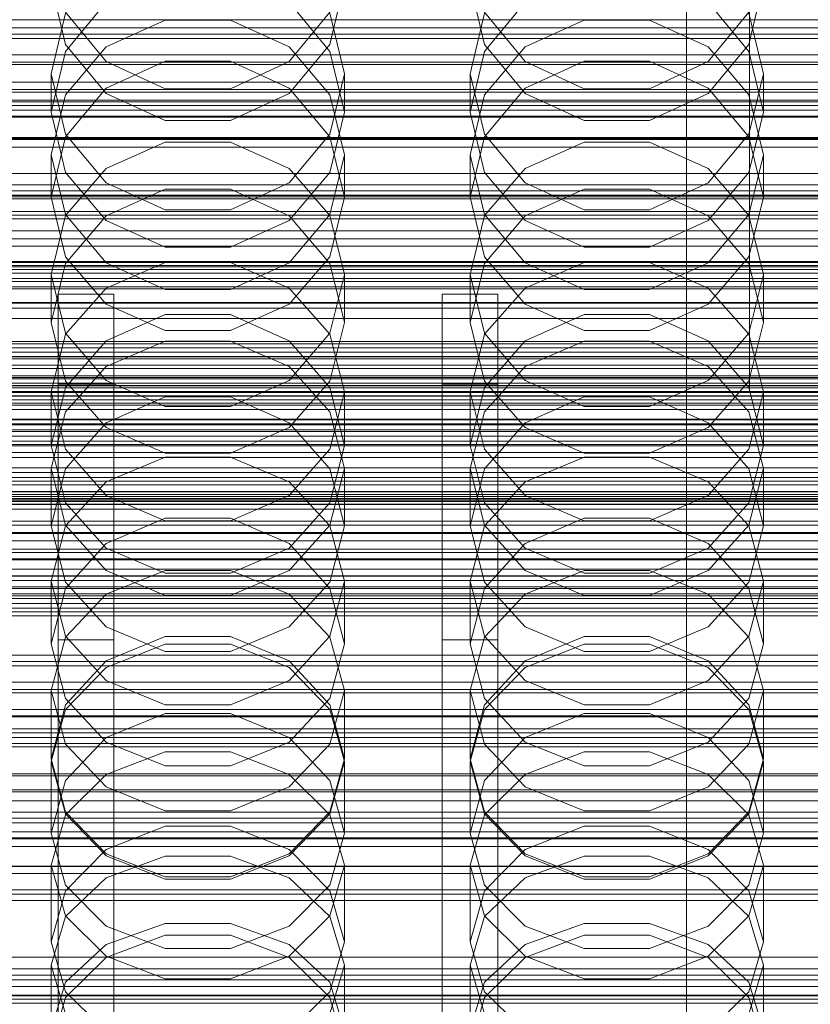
# Model space of a CAD drawing. Header units: millimetres. Extents: x -2233 to 61924, y -68080 to 6847.
# Tile 133 of 256: x -95 to 18, y -34523 to -34382. Entities that reach past the tile are written whole.
import ezdxf

# ---------------------------------------------------------------- set-up
doc = ezdxf.new("R2010")
doc.units = ezdxf.units.MM
for name, color, linetype, lineweight in [('COTAS_O', 1, 'Continuous', 0), ('COTAS_P', 1, 'Continuous', 0), ('frontal_briquetadora', 7, 'Continuous', 0), ('frontal_C01', 7, 'Continuous', 0), ('frontal_C02', 7, 'Continuous', 0), ('frontal_C03', 7, 'Continuous', 0), ('frontal_mezcladora', 7, 'Continuous', 0), ('frontal_secador', 7, 'Continuous', 0), ('frontal_tolva', 7, 'Continuous', 0), ('frontal_tolva-C01', 7, 'Continuous', 0)]:
    doc.layers.add(name, color=color, linetype=linetype, lineweight=lineweight)
doc.dimstyles.new('R19_100', dxfattribs={"dimtxt": 250, "dimasz": 150, "dimexe": 150, "dimexo": 80, "dimgap": 100, "dimtad": 1, "dimtih": 1, "dimtoh": 1, "dimdsep": 46, "dimcen": 0.09, "dimadec": 0, "dimazin": 0, "dimtfac": 1, "dimtdec": 4, "dimtofl": 0, "dimtmove": 0, "dimatfit": 3, "dimfxl": 1, "dimtolj": 1, "dimtzin": 0, "dimarcsym": 0})

# ---------------------------------------------------------------- blocks, each defined once
blk = doc.blocks.new('DIM_R28_48')
at = {"layer": 'COTAS_P'}
for p, q in [((-1750, -34600), (-1600, -34555)), ((2600, -34600), (2450, -34555)), ((-1750, -35500), (-1750, -34600)), ((-1750, -34600), (2600, -34600)), ((-1750, -34600), (-1600, -34645)), ((2600, -34600), (2450, -34645)), ((2600, -35500), (2600, -34600))]:
    blk.add_line(p, q, dxfattribs=at)
blk.add_text('4350 P', height=250, dxfattribs=at).set_placement((425, -34500))
blk = doc.blocks.new('DIM_R28_50')
at = {"layer": 'COTAS_P'}
for p, q in [((1705.78, -34504.95), (1551.9, -34475.9)), ((-194.22, -34704.95), (1705.78, -34504.95)), ((1705.78, -34504.95), (1561.32, -34565.4)), ((1800, -35400), (1705.78, -34504.95)), ((-194.22, -34704.95), (-49.75, -34644.49)), ((-100, -35600), (-194.22, -34704.95)), ((-194.22, -34704.95), (-40.33, -34734))]:
    blk.add_line(p, q, dxfattribs=at)
blk.add_text('1910.5 P', height=250, rotation=6.009, dxfattribs=at).set_placement((745.32, -34505.49))
blk = doc.blocks.new('DIM_R28_52')
at = {"layer": 'COTAS_O'}
for p, q in [((-1725, -33700), (-1575, -33655)), ((1725, -33700), (1575, -33655)), ((-1725, -34400), (-1725, -33700)), ((-1725, -33700), (1725, -33700)), ((-1725, -33700), (-1575, -33745)), ((1725, -33700), (1575, -33745)), ((1725, -34400), (1725, -33700))]:
    blk.add_line(p, q, dxfattribs=at)
blk.add_text('3450 O', height=250, dxfattribs=at).set_placement((0, -33600))
blk = doc.blocks.new('DIM_R28_53')
at = {"layer": 'COTAS_P'}
for p, q in [((-150, -32300), (550, -32300)), ((550, -32300), (505, -32450)), ((550, -34900), (550, -32300)), ((550, -32300), (595, -32450)), ((550, -34900), (505, -34750)), ((550, -34900), (595, -34750)), ((-150, -34900), (550, -34900))]:
    blk.add_line(p, q, dxfattribs=at)
blk.add_text('2600 P', height=250, rotation=90, dxfattribs=at).set_placement((450, -33600))
blk = doc.blocks.new('DIM_R28_55')
at = {"layer": 'COTAS_O'}
for p, q in [((-650, -33700), (50, -33700)), ((50, -33700), (5, -33850)), ((50, -34900), (50, -33700)), ((50, -33700), (95, -33850)), ((50, -34900), (5, -34750)), ((50, -34900), (95, -34750)), ((-650, -34900), (50, -34900))]:
    blk.add_line(p, q, dxfattribs=at)
blk.add_text('1200 O', height=250, rotation=90, dxfattribs=at).set_placement((-50, -34300))
blk = doc.blocks.new('DIM_R28_56')
at = {"layer": 'COTAS_O'}
for p, q in [((-650, -34200), (-500, -34155)), ((650, -34200), (500, -34155)), ((-650, -34900), (-650, -34200)), ((-650, -34200), (650, -34200)), ((-650, -34200), (-500, -34245)), ((650, -34200), (500, -34245)), ((650, -34900), (650, -34200))]:
    blk.add_line(p, q, dxfattribs=at)
blk.add_text('1300 O', height=250, dxfattribs=at).set_placement((0, -34100))
blk = doc.blocks.new('DIM_R28_61')
at = {"layer": 'COTAS_P'}
for p, q in [((-305, -34680), (395, -34680)), ((395, -34680), (350, -34830)), ((395, -36000), (395, -34680)), ((395, -34680), (440, -34830)), ((395, -36000), (350, -35850)), ((395, -36000), (440, -35850)), ((-305, -36000), (395, -36000))]:
    blk.add_line(p, q, dxfattribs=at)
blk.add_text('1320 P', height=250, rotation=90, dxfattribs=at).set_placement((295, -35340))

msp = doc.modelspace()

# ---------------------------------------------------------------- linework, layer by layer
at = {"layer": 'frontal_briquetadora'}
for p, q in [((-88.92, -34385.296), (-91, -34376.522)), ((-49, -34376.522), (-51.08, -34385.296)), ((-28.92, -34385.296), (-31, -34376.522)), ((11, -34376.522), (8.92, -34385.296)), ((-88.92, -34386.283), (-83.094, -34379.254)), ((-56.906, -34379.254), (-51.08, -34386.283)), ((-28.92, -34386.283), (-23.094, -34379.254)), ((3.094, -34379.254), (8.92, -34386.283)), ((-88.92, -34380.809), (-91, -34389.484)), ((-88.92, -34380.664), (-83.093, -34387.722)), ((-56.907, -34387.722), (-51.08, -34380.664)), ((-49, -34389.484), (-51.08, -34380.809)), ((-28.92, -34380.809), (-31, -34389.484)), ((-28.92, -34380.664), (-23.093, -34387.722)), ((3.093, -34387.722), (8.92, -34380.664)), ((11, -34389.484), (8.92, -34380.809)), ((-83.093, -34385.622), (-74.673, -34381.804)), ((-74.673, -34381.804), (-65.327, -34381.804)), ((-65.327, -34381.804), (-56.907, -34385.622)), ((-23.093, -34385.622), (-14.673, -34381.804)), ((-14.673, -34381.804), (-5.327, -34381.804)), ((-5.327, -34381.804), (3.093, -34385.622)), ((-83.094, -34392.292), (-88.92, -34385.296)), ((-88.92, -34392.502), (-83.093, -34385.622)), ((-56.907, -34385.622), (-51.08, -34392.502)), ((-51.08, -34385.296), (-56.906, -34392.292)), ((-23.094, -34392.292), (-28.92, -34385.296)), ((-28.92, -34392.502), (-23.093, -34385.622)), ((3.093, -34385.622), (8.92, -34392.502)), ((8.92, -34385.296), (3.094, -34392.292)), ((-91, -34394.99), (-88.92, -34386.283)), ((-51.08, -34386.283), (-49, -34394.99)), ((-31, -34394.99), (-28.92, -34386.283)), ((8.92, -34386.283), (11, -34394.99)), ((-74.674, -34387.688), (-83.094, -34391.571)), ((-83.093, -34387.722), (-74.673, -34391.639)), ((-65.326, -34387.688), (-74.674, -34387.688)), ((-65.327, -34391.639), (-56.907, -34387.722)), ((-56.906, -34391.571), (-65.326, -34387.688)), ((-14.674, -34387.688), (-23.094, -34391.571)), ((-23.093, -34387.722), (-14.673, -34391.639)), ((-5.326, -34387.688), (-14.674, -34387.688)), ((-5.327, -34391.639), (3.093, -34387.722)), ((3.094, -34391.571), (-5.326, -34387.688)), ((-91, -34389.484), (-91, -34394.99)), ((-91, -34389.484), (-88.92, -34398.159)), ((-51.08, -34398.159), (-49, -34389.484)), ((-49, -34389.484), (-49, -34394.99)), ((-31, -34389.484), (-31, -34394.99)), ((-31, -34389.484), (-28.92, -34398.159)), ((8.92, -34398.159), (11, -34389.484)), ((11, -34389.484), (11, -34394.99)), ((-83.094, -34391.571), (-88.92, -34398.53)), ((-74.673, -34391.639), (-65.327, -34391.639)), ((-51.08, -34398.53), (-56.906, -34391.571)), ((-23.094, -34391.571), (-28.92, -34398.53)), ((-14.673, -34391.639), (-5.327, -34391.639)), ((8.92, -34398.53), (3.094, -34391.571)), ((-91, -34401.081), (-88.92, -34392.502)), ((-74.674, -34396.159), (-83.094, -34392.292)), ((-56.906, -34392.292), (-65.326, -34396.159)), ((-51.08, -34392.502), (-49, -34401.081)), ((-31, -34401.081), (-28.92, -34392.502)), ((-14.674, -34396.159), (-23.094, -34392.292)), ((3.094, -34392.292), (-5.326, -34396.159)), ((8.92, -34392.502), (11, -34401.081)), ((-88.92, -34403.634), (-91, -34394.99)), ((-49, -34394.99), (-51.08, -34403.634)), ((-28.92, -34403.634), (-31, -34394.99)), ((11, -34394.99), (8.92, -34403.634)), ((-65.326, -34396.159), (-74.674, -34396.159)), ((-5.326, -34396.159), (-14.674, -34396.159)), ((-88.92, -34398.53), (-91, -34407.145)), ((-88.92, -34398.159), (-83.093, -34405.116)), ((-56.907, -34405.116), (-51.08, -34398.159)), ((-49, -34407.145), (-51.08, -34398.53)), ((-28.92, -34398.53), (-31, -34407.145)), ((-28.92, -34398.159), (-23.093, -34405.116)), ((3.093, -34405.116), (8.92, -34398.159)), ((11, -34407.145), (8.92, -34398.53)), ((-83.093, -34403.051), (-74.673, -34399.304)), ((-74.673, -34399.304), (-65.327, -34399.304)), ((-65.327, -34399.304), (-56.907, -34403.051)), ((-23.093, -34403.051), (-14.673, -34399.304)), ((-14.673, -34399.304), (-5.327, -34399.304)), ((-5.327, -34399.304), (3.093, -34403.051)), ((-91, -34401.081), (-91, -34407.145)), ((-88.92, -34409.66), (-91, -34401.081)), ((-49, -34401.081), (-51.08, -34409.66)), ((-49, -34401.081), (-49, -34407.145)), ((-31, -34401.081), (-31, -34407.145)), ((-28.92, -34409.66), (-31, -34401.081)), ((11, -34401.081), (8.92, -34409.66)), ((11, -34401.081), (11, -34407.145)), ((-88.92, -34409.801), (-83.093, -34403.051)), ((-83.094, -34410.517), (-88.92, -34403.634)), ((-56.907, -34403.051), (-51.08, -34409.801)), ((-51.08, -34403.634), (-56.906, -34410.517)), ((-28.92, -34409.801), (-23.093, -34403.051)), ((-23.094, -34410.517), (-28.92, -34403.634)), ((3.093, -34403.051), (8.92, -34409.801)), ((8.92, -34403.634), (3.094, -34410.517)), ((-83.093, -34405.116), (-74.673, -34408.976)), ((-65.327, -34408.976), (-56.907, -34405.116)), ((-23.093, -34405.116), (-14.673, -34408.976)), ((-5.327, -34408.976), (3.093, -34405.116)), ((-91, -34407.145), (-88.92, -34415.689)), ((-74.674, -34405.988), (-83.094, -34409.807)), ((-65.326, -34405.988), (-74.674, -34405.988)), ((-56.906, -34409.807), (-65.326, -34405.988)), ((-51.08, -34415.689), (-49, -34407.145)), ((-31, -34407.145), (-28.92, -34415.689)), ((-14.674, -34405.988), (-23.094, -34409.807)), ((-5.326, -34405.988), (-14.674, -34405.988)), ((3.094, -34409.807), (-5.326, -34405.988)), ((8.92, -34415.689), (11, -34407.145)), ((-91, -34418.219), (-88.92, -34409.801)), ((-83.093, -34416.54), (-88.92, -34409.66)), ((-83.094, -34409.807), (-88.92, -34416.648)), ((-74.673, -34408.976), (-65.327, -34408.976)), ((-51.08, -34409.66), (-56.907, -34416.54)), ((-51.08, -34416.648), (-56.906, -34409.807)), ((-51.08, -34409.801), (-49, -34418.219)), ((-31, -34418.219), (-28.92, -34409.801)), ((-23.093, -34416.54), (-28.92, -34409.66)), ((-23.094, -34409.807), (-28.92, -34416.648)), ((-14.673, -34408.976), (-5.327, -34408.976)), ((8.92, -34409.66), (3.093, -34416.54)), ((8.92, -34416.648), (3.094, -34409.807)), ((8.92, -34409.801), (11, -34418.219)), ((-74.674, -34414.319), (-83.094, -34410.517)), ((-56.906, -34410.517), (-65.326, -34414.319)), ((-14.674, -34414.319), (-23.094, -34410.517)), ((3.094, -34410.517), (-5.326, -34414.319)), ((-65.326, -34414.319), (-74.674, -34414.319)), ((-5.326, -34414.319), (-14.674, -34414.319)), ((-88.92, -34416.648), (-91, -34425.108)), ((-88.92, -34415.689), (-83.094, -34422.488)), ((-74.673, -34416.505), (-83.093, -34420.17)), ((-74.673, -34420.358), (-83.093, -34416.54)), ((-65.327, -34416.505), (-74.673, -34416.505)), ((-56.907, -34420.17), (-65.327, -34416.505)), ((-56.907, -34416.54), (-65.327, -34420.358)), ((-56.906, -34422.488), (-51.08, -34415.689)), ((-49, -34425.108), (-51.08, -34416.648)), ((-28.92, -34416.648), (-31, -34425.108)), ((-28.92, -34415.689), (-23.094, -34422.488)), ((-14.673, -34416.505), (-23.093, -34420.17)), ((-14.673, -34420.358), (-23.093, -34416.54)), ((-5.327, -34416.505), (-14.673, -34416.505)), ((3.093, -34420.17), (-5.327, -34416.505)), ((3.093, -34416.54), (-5.327, -34420.358)), ((3.094, -34422.488), (8.92, -34415.689)), ((11, -34425.108), (8.92, -34416.648)), ((-91, -34418.219), (-91, -34425.108)), ((-91, -34418.219), (-88.92, -34426.637)), ((-51.08, -34426.637), (-49, -34418.219)), ((-49, -34418.219), (-49, -34425.108)), ((-31, -34418.219), (-31, -34425.108)), ((-31, -34418.219), (-28.92, -34426.637)), ((8.92, -34426.637), (11, -34418.219)), ((11, -34418.219), (11, -34425.108)), ((-83.093, -34420.17), (-88.92, -34426.776)), ((-65.327, -34420.358), (-74.673, -34420.358)), ((-51.08, -34426.776), (-56.907, -34420.17)), ((-23.093, -34420.17), (-28.92, -34426.776)), ((-5.327, -34420.358), (-14.673, -34420.358)), ((8.92, -34426.776), (3.093, -34420.17)), ((-83.094, -34422.488), (-74.674, -34426.241)), ((-65.326, -34426.241), (-56.906, -34422.488)), ((-23.094, -34422.488), (-14.674, -34426.241)), ((-5.326, -34426.241), (3.094, -34422.488)), ((-83.094, -34427.72), (-74.674, -34423.972)), ((-74.674, -34423.972), (-65.326, -34423.972)), ((-65.326, -34423.972), (-56.906, -34427.72)), ((-23.094, -34427.72), (-14.674, -34423.972)), ((-14.674, -34423.972), (-5.326, -34423.972)), ((-5.326, -34423.972), (3.094, -34427.72)), ((-88.92, -34433.486), (-91, -34425.108)), ((-49, -34425.108), (-51.08, -34433.486)), ((-28.92, -34433.486), (-31, -34425.108)), ((11, -34425.108), (8.92, -34433.486)), ((-88.92, -34426.776), (-91, -34435.012)), ((-88.92, -34426.637), (-83.093, -34433.388)), ((-74.674, -34426.241), (-65.326, -34426.241)), ((-56.907, -34433.388), (-51.08, -34426.637)), ((-49, -34435.012), (-51.08, -34426.776)), ((-28.92, -34426.776), (-31, -34435.012)), ((-28.92, -34426.637), (-23.093, -34433.388)), ((-14.674, -34426.241), (-5.326, -34426.241)), ((3.093, -34433.388), (8.92, -34426.637)), ((11, -34435.012), (8.92, -34426.776)), ((-88.92, -34434.426), (-83.094, -34427.72)), ((-83.093, -34431.392), (-74.673, -34427.785)), ((-74.673, -34427.785), (-65.327, -34427.785)), ((-65.327, -34427.785), (-56.907, -34431.392)), ((-56.906, -34427.72), (-51.08, -34434.426)), ((-28.92, -34434.426), (-23.094, -34427.72)), ((-23.093, -34431.392), (-14.673, -34427.785)), ((-14.673, -34427.785), (-5.327, -34427.785)), ((-5.327, -34427.785), (3.093, -34431.392)), ((3.094, -34427.72), (8.92, -34434.426)), ((-88.92, -34437.891), (-83.093, -34431.392)), ((-56.907, -34431.392), (-51.08, -34437.891)), ((-28.92, -34437.891), (-23.093, -34431.392)), ((3.093, -34431.392), (8.92, -34437.891)), ((-83.094, -34440.145), (-88.92, -34433.486)), ((-83.093, -34433.388), (-74.673, -34437.134)), ((-65.327, -34437.134), (-56.907, -34433.388)), ((-51.08, -34433.486), (-56.906, -34440.145)), ((-23.094, -34440.145), (-28.92, -34433.486)), ((-23.093, -34433.388), (-14.673, -34437.134)), ((-5.327, -34437.134), (3.093, -34433.388)), ((8.92, -34433.486), (3.094, -34440.145)), ((200, -34434.477), (-160, -34434.477)), ((-91, -34442.708), (-88.92, -34434.426)), ((-91, -34435.012), (-91, -34442.708)), ((-91, -34435.012), (-88.92, -34443.249)), ((-51.08, -34434.426), (-49, -34442.708)), ((-51.08, -34443.249), (-49, -34435.012)), ((-49, -34435.012), (-49, -34442.708)), ((-31, -34442.708), (-28.92, -34434.426)), ((-31, -34435.012), (-31, -34442.708)), ((-31, -34435.012), (-28.92, -34443.249)), ((8.92, -34434.426), (11, -34442.708)), ((8.92, -34443.249), (11, -34435.012)), ((11, -34435.012), (11, -34442.708)), ((-74.674, -34435.765), (-83.094, -34439.459)), ((-65.326, -34435.765), (-74.674, -34435.765)), ((-56.906, -34439.459), (-65.326, -34435.765)), ((-14.674, -34435.765), (-23.094, -34439.459)), ((-5.326, -34435.765), (-14.674, -34435.765)), ((3.094, -34439.459), (-5.326, -34435.765)), ((-91, -34445.996), (-88.92, -34437.891)), ((-74.673, -34437.134), (-65.327, -34437.134)), ((-51.08, -34437.891), (-49, -34445.996)), ((-31, -34445.996), (-28.92, -34437.891)), ((-14.673, -34437.134), (-5.327, -34437.134)), ((8.92, -34437.891), (11, -34445.996)), ((-83.094, -34439.459), (-88.92, -34446.067)), ((-51.08, -34446.067), (-56.906, -34439.459)), ((-23.094, -34439.459), (-28.92, -34446.067)), ((8.92, -34446.067), (3.094, -34439.459)), ((-160, -34439.62), (200, -34439.62)), ((-74.674, -34443.818), (-83.094, -34440.145)), ((-56.906, -34440.145), (-65.326, -34443.818)), ((-14.674, -34443.818), (-23.094, -34440.145)), ((3.094, -34440.145), (-5.326, -34443.818)), ((-88.92, -34450.901), (-91, -34442.708)), ((-88.92, -34443.249), (-83.093, -34449.855)), ((-56.907, -34449.855), (-51.08, -34443.249)), ((-49, -34442.708), (-51.08, -34450.901)), ((-28.92, -34450.901), (-31, -34442.708)), ((-28.92, -34443.249), (-23.093, -34449.855)), ((3.093, -34449.855), (8.92, -34443.249)), ((11, -34442.708), (8.92, -34450.901)), ((-83.093, -34447.906), (-74.673, -34444.394)), ((-65.326, -34443.818), (-74.674, -34443.818)), ((-74.673, -34444.394), (-65.327, -34444.394)), ((-65.327, -34444.394), (-56.907, -34447.906)), ((-23.093, -34447.906), (-14.673, -34444.394)), ((-5.326, -34443.818), (-14.674, -34443.818)), ((-14.673, -34444.394), (-5.327, -34444.394)), ((-5.327, -34444.394), (3.093, -34447.906)), ((-91, -34445.996), (-91, -34454.221)), ((-88.92, -34454.101), (-91, -34445.996)), ((-88.92, -34446.067), (-91, -34454.221)), ((-49, -34445.996), (-51.08, -34454.101)), ((-49, -34454.221), (-51.08, -34446.067)), ((-49, -34445.996), (-49, -34454.221)), ((-31, -34445.996), (-31, -34454.221)), ((-28.92, -34454.101), (-31, -34445.996)), ((-28.92, -34446.067), (-31, -34454.221)), ((11, -34445.996), (8.92, -34454.101)), ((11, -34454.221), (8.92, -34446.067)), ((11, -34445.996), (11, -34454.221)), ((-88.92, -34454.234), (-83.093, -34447.906)), ((-56.907, -34447.906), (-51.08, -34454.234)), ((-28.92, -34454.234), (-23.093, -34447.906)), ((3.093, -34447.906), (8.92, -34454.234)), ((-83.093, -34449.855), (-74.673, -34453.52)), ((-65.327, -34453.52), (-56.907, -34449.855)), ((-23.093, -34449.855), (-14.673, -34453.52)), ((-5.327, -34453.52), (3.093, -34449.855)), ((200, -34451.11), (-160, -34451.11)), ((-83.094, -34457.404), (-88.92, -34450.901)), ((-51.08, -34450.901), (-56.906, -34457.404)), ((-23.094, -34457.404), (-28.92, -34450.901)), ((8.92, -34450.901), (3.094, -34457.404)), ((-74.674, -34453.127), (-83.094, -34456.734)), ((-65.326, -34453.127), (-74.674, -34453.127)), ((-74.673, -34453.52), (-65.327, -34453.52)), ((-56.906, -34456.734), (-65.326, -34453.127)), ((-14.674, -34453.127), (-23.094, -34456.734)), ((-5.326, -34453.127), (-14.674, -34453.127)), ((-14.673, -34453.52), (-5.327, -34453.52)), ((3.094, -34456.734), (-5.326, -34453.127)), ((-91, -34454.221), (-88.92, -34462.278)), ((-91, -34462.125), (-88.92, -34454.234)), ((-83.093, -34460.601), (-88.92, -34454.101)), ((-51.08, -34454.101), (-56.907, -34460.601)), ((-51.08, -34462.278), (-49, -34454.221)), ((-51.08, -34454.234), (-49, -34462.125)), ((-31, -34454.221), (-28.92, -34462.278)), ((-31, -34462.125), (-28.92, -34454.234)), ((-23.093, -34460.601), (-28.92, -34454.101)), ((8.92, -34454.101), (3.093, -34460.601)), ((8.92, -34462.278), (11, -34454.221)), ((8.92, -34454.234), (11, -34462.125)), ((-160, -34457.538), (200, -34457.538)), ((-83.094, -34456.734), (-88.92, -34463.181)), ((-74.674, -34460.988), (-83.094, -34457.404)), ((-56.906, -34457.404), (-65.326, -34460.988)), ((-51.08, -34463.18), (-56.906, -34456.734)), ((-23.094, -34456.734), (-28.92, -34463.181)), ((-14.674, -34460.988), (-23.094, -34457.404)), ((3.094, -34457.404), (-5.326, -34460.988)), ((8.92, -34463.18), (3.094, -34456.734)), ((-74.673, -34460.596), (-83.093, -34464.004)), ((-74.673, -34464.208), (-83.093, -34460.601)), ((-65.327, -34460.596), (-74.673, -34460.596)), ((-56.907, -34464.004), (-65.327, -34460.596)), ((-56.907, -34460.601), (-65.327, -34464.208)), ((-14.673, -34460.596), (-23.093, -34464.004)), ((-14.673, -34464.208), (-23.093, -34460.601)), ((-5.327, -34460.596), (-14.673, -34460.596)), ((3.093, -34464.004), (-5.327, -34460.596)), ((3.093, -34460.601), (-5.327, -34464.208)), ((200, -34461.368), (-160, -34461.368)), ((-91, -34462.125), (-91, -34471.125)), ((-91, -34462.125), (-88.92, -34470.016)), ((-65.326, -34460.988), (-74.674, -34460.988)), ((-51.08, -34470.016), (-49, -34462.125)), ((-49, -34462.125), (-49, -34471.125)), ((-31, -34462.125), (-31, -34471.125)), ((-31, -34462.125), (-28.92, -34470.016)), ((-5.326, -34460.988), (-14.674, -34460.988)), ((8.92, -34470.016), (11, -34462.125)), ((11, -34462.125), (11, -34471.125)), ((-88.92, -34463.181), (-91, -34471.125)), ((-88.92, -34462.278), (-83.094, -34468.668)), ((-56.906, -34468.668), (-51.08, -34462.278)), ((-49, -34471.125), (-51.08, -34463.18)), ((-28.92, -34463.181), (-31, -34471.125)), ((-28.92, -34462.278), (-23.094, -34468.668)), ((3.094, -34468.668), (8.92, -34462.278)), ((11, -34471.125), (8.92, -34463.18)), ((-160, -34463.94), (200, -34463.94)), ((-83.093, -34464.004), (-88.92, -34470.145)), ((-65.327, -34464.208), (-74.673, -34464.208)), ((-51.08, -34470.145), (-56.907, -34464.004)), ((-23.093, -34464.004), (-28.92, -34470.145)), ((-5.327, -34464.208), (-14.673, -34464.208)), ((8.92, -34470.145), (3.093, -34464.004)), ((-83.094, -34468.668), (-74.674, -34472.188)), ((-65.326, -34472.188), (-56.906, -34468.668)), ((-23.094, -34468.668), (-14.674, -34472.188)), ((-5.326, -34472.188), (3.094, -34468.668)), ((-88.92, -34470.145), (-91, -34477.803)), ((-88.92, -34470.016), (-83.093, -34476.344)), ((-83.094, -34473.572), (-74.674, -34470.06)), ((-74.674, -34470.06), (-65.326, -34470.06)), ((-65.326, -34470.06), (-56.906, -34473.572)), ((-56.907, -34476.344), (-51.08, -34470.016)), ((-49, -34477.803), (-51.08, -34470.145)), ((-28.92, -34470.145), (-31, -34477.803)), ((-28.92, -34470.016), (-23.093, -34476.344)), ((-23.094, -34473.572), (-14.674, -34470.06)), ((-14.674, -34470.06), (-5.326, -34470.06)), ((-5.326, -34470.06), (3.094, -34473.572)), ((3.093, -34476.344), (8.92, -34470.016)), ((11, -34477.803), (8.92, -34470.145)), ((-88.92, -34478.964), (-91, -34471.125)), ((-83.093, -34474.485), (-74.673, -34471.151)), ((-74.673, -34471.151), (-65.327, -34471.151)), ((-65.327, -34471.151), (-56.907, -34474.485)), ((-49, -34471.125), (-51.08, -34478.964)), ((-28.92, -34478.964), (-31, -34471.125)), ((-23.093, -34474.485), (-14.673, -34471.151)), ((-14.673, -34471.151), (-5.327, -34471.151)), ((-5.327, -34471.151), (3.093, -34474.485)), ((11, -34471.125), (8.92, -34478.964)), ((-74.674, -34472.188), (-65.326, -34472.188)), ((-14.674, -34472.188), (-5.326, -34472.188)), ((-88.92, -34479.841), (-83.094, -34473.572)), ((-88.92, -34480.494), (-83.093, -34474.485)), ((-56.907, -34474.485), (-51.08, -34480.494)), ((-56.906, -34473.572), (-51.08, -34479.841)), ((-28.92, -34479.841), (-23.094, -34473.572)), ((-28.92, -34480.494), (-23.093, -34474.485)), ((3.093, -34474.485), (8.92, -34480.494)), ((3.094, -34473.572), (8.92, -34479.841)), ((-83.093, -34476.344), (-74.673, -34479.856)), ((-65.327, -34479.856), (-56.907, -34476.344)), ((-23.093, -34476.344), (-14.673, -34479.856)), ((-5.327, -34479.856), (3.093, -34476.344)), ((200, -34478.149), (-160, -34478.149)), ((-91, -34477.803), (-91, -34487.557)), ((-91, -34477.803), (-88.92, -34485.461)), ((-83.094, -34485.172), (-88.92, -34478.964)), ((-51.08, -34478.964), (-56.906, -34485.172)), ((-51.08, -34485.461), (-49, -34477.803)), ((-49, -34477.803), (-49, -34487.557)), ((-31, -34477.803), (-31, -34487.557)), ((-31, -34477.803), (-28.92, -34485.461)), ((-23.094, -34485.172), (-28.92, -34478.964)), ((8.92, -34478.964), (3.094, -34485.172)), ((8.92, -34485.461), (11, -34477.803)), ((11, -34477.803), (11, -34487.557)), ((-91, -34487.557), (-88.92, -34479.841)), ((-74.673, -34479.856), (-65.327, -34479.856)), ((-51.08, -34479.841), (-49, -34487.557)), ((-31, -34487.557), (-28.92, -34479.841)), ((-14.673, -34479.856), (-5.327, -34479.856)), ((8.92, -34479.841), (11, -34487.557)), ((-160, -34481.433), (200, -34481.433)), ((-91, -34487.986), (-88.92, -34480.494)), ((-74.674, -34481.091), (-83.094, -34484.534)), ((-65.326, -34481.091), (-74.674, -34481.091)), ((-56.906, -34484.534), (-65.326, -34481.091)), ((-51.08, -34480.494), (-49, -34487.986)), ((-31, -34487.986), (-28.92, -34480.494)), ((-14.674, -34481.091), (-23.094, -34484.534)), ((-5.326, -34481.091), (-14.674, -34481.091)), ((3.094, -34484.534), (-5.326, -34481.091)), ((8.92, -34480.494), (11, -34487.986)), ((-160, -34483.291), (200, -34483.291)), ((-83.094, -34484.534), (-88.92, -34490.676)), ((-51.08, -34490.676), (-56.906, -34484.534)), ((-23.094, -34484.534), (-28.92, -34490.676)), ((8.92, -34490.676), (3.094, -34484.534)), ((-160, -34485.849), (200, -34485.849)), ((-88.92, -34485.461), (-83.093, -34491.602)), ((-74.674, -34488.588), (-83.094, -34485.172)), ((-56.906, -34485.172), (-65.326, -34488.588)), ((-56.907, -34491.602), (-51.08, -34485.461)), ((-28.92, -34485.461), (-23.093, -34491.602)), ((-14.674, -34488.588), (-23.094, -34485.172)), ((3.094, -34485.172), (-5.326, -34488.588)), ((3.093, -34491.602), (8.92, -34485.461)), ((-83.093, -34489.803), (-74.673, -34486.586)), ((-74.673, -34486.586), (-65.327, -34486.586)), ((-65.327, -34486.586), (-56.907, -34489.803)), ((-23.093, -34489.803), (-14.673, -34486.586)), ((-14.673, -34486.586), (-5.327, -34486.586)), ((-5.327, -34486.586), (3.093, -34489.803)), ((-88.92, -34495.158), (-91, -34487.557)), ((-91, -34487.986), (-91, -34498.23)), ((-88.92, -34495.478), (-91, -34487.986)), ((-65.326, -34488.588), (-74.674, -34488.588)), ((-49, -34487.557), (-51.08, -34495.158)), ((-49, -34487.986), (-51.08, -34495.478)), ((-49, -34487.986), (-49, -34498.23)), ((-28.92, -34495.158), (-31, -34487.557)), ((-31, -34487.986), (-31, -34498.23)), ((-28.92, -34495.478), (-31, -34487.986)), ((-5.326, -34488.588), (-14.674, -34488.588)), ((11, -34487.557), (8.92, -34495.158)), ((11, -34487.986), (8.92, -34495.478)), ((11, -34487.986), (11, -34498.23)), ((-160, -34489.719), (200, -34489.719)), ((-160, -34489.991), (200, -34489.991)), ((-88.92, -34495.6), (-83.093, -34489.803)), ((-56.907, -34489.803), (-51.08, -34495.6)), ((-28.92, -34495.6), (-23.093, -34489.803)), ((3.093, -34489.803), (8.92, -34495.6)), ((-88.92, -34490.676), (-91, -34498.23)), ((-83.093, -34491.602), (-74.673, -34495.01)), ((-65.327, -34495.01), (-56.907, -34491.602)), ((-49, -34498.23), (-51.08, -34490.676)), ((-28.92, -34490.676), (-31, -34498.23)), ((-23.093, -34491.602), (-14.673, -34495.01)), ((-5.327, -34495.01), (3.093, -34491.602)), ((11, -34498.23), (8.92, -34490.676)), ((-160, -34492.29), (200, -34492.29)), ((-160, -34493.614), (200, -34493.614)), ((-91, -34502.829), (-88.92, -34495.6)), ((-83.094, -34501.17), (-88.92, -34495.158)), ((-83.093, -34501.486), (-88.92, -34495.478)), ((-74.673, -34495.01), (-65.327, -34495.01)), ((-51.08, -34495.478), (-56.907, -34501.486)), ((-51.08, -34495.158), (-56.906, -34501.17)), ((-51.08, -34495.6), (-49, -34502.829)), ((-31, -34502.829), (-28.92, -34495.6)), ((-23.094, -34501.17), (-28.92, -34495.158)), ((-23.093, -34501.486), (-28.92, -34495.478)), ((-14.673, -34495.01), (-5.327, -34495.01)), ((8.92, -34495.478), (3.093, -34501.486)), ((8.92, -34495.158), (3.094, -34501.17)), ((8.92, -34495.6), (11, -34502.829)), ((-74.674, -34497.219), (-83.094, -34500.552)), ((-65.326, -34497.219), (-74.674, -34497.219)), ((-56.906, -34500.552), (-65.326, -34497.219)), ((-14.674, -34497.219), (-23.094, -34500.552)), ((-5.326, -34497.219), (-14.674, -34497.219)), ((3.094, -34500.552), (-5.326, -34497.219)), ((-160, -34498.03), (200, -34498.03)), ((-91, -34498.23), (-88.92, -34505.662)), ((-51.08, -34505.662), (-49, -34498.23)), ((-31, -34498.23), (-28.92, -34505.662)), ((8.92, -34505.662), (11, -34498.23)), ((-83.094, -34500.552), (-88.92, -34506.493)), ((-74.674, -34504.474), (-83.094, -34501.17)), ((-74.673, -34504.82), (-83.093, -34501.486)), ((-74.673, -34501.512), (-83.093, -34504.604)), ((-65.327, -34501.512), (-74.673, -34501.512)), ((-56.907, -34501.486), (-65.327, -34504.82)), ((-56.907, -34504.604), (-65.327, -34501.512)), ((-56.906, -34501.17), (-65.326, -34504.474)), ((-51.08, -34506.493), (-56.906, -34500.552)), ((-23.094, -34500.552), (-28.92, -34506.493)), ((-14.674, -34504.474), (-23.094, -34501.17)), ((-14.673, -34504.82), (-23.093, -34501.486)), ((-14.673, -34501.512), (-23.093, -34504.604)), ((-5.327, -34501.512), (-14.673, -34501.512)), ((3.093, -34501.486), (-5.327, -34504.82)), ((3.093, -34504.604), (-5.327, -34501.512)), ((3.094, -34501.17), (-5.326, -34504.474)), ((8.92, -34506.493), (3.094, -34500.552)), ((-91, -34502.829), (-91, -34513.787)), ((-91, -34502.829), (-88.92, -34510.058)), ((-51.08, -34510.058), (-49, -34502.829)), ((-49, -34502.829), (-49, -34513.787)), ((-31, -34502.829), (-31, -34513.787)), ((-31, -34502.829), (-28.92, -34510.058)), ((8.92, -34510.058), (11, -34502.829)), ((11, -34502.829), (11, -34513.787)), ((-83.093, -34504.604), (-88.92, -34510.176)), ((-88.92, -34505.662), (-83.094, -34511.534)), ((-65.326, -34504.474), (-74.674, -34504.474)), ((-65.327, -34504.82), (-74.673, -34504.82)), ((-51.08, -34510.176), (-56.907, -34504.604)), ((-56.906, -34511.534), (-51.08, -34505.662)), ((-23.093, -34504.604), (-28.92, -34510.176)), ((-28.92, -34505.662), (-23.094, -34511.534)), ((-5.326, -34504.474), (-14.674, -34504.474)), ((-5.327, -34504.82), (-14.673, -34504.82)), ((8.92, -34510.176), (3.093, -34504.604)), ((3.094, -34511.534), (8.92, -34505.662)), ((-88.92, -34506.493), (-91, -34513.787)), ((-49, -34513.787), (-51.08, -34506.493)), ((-28.92, -34506.493), (-31, -34513.787)), ((11, -34513.787), (8.92, -34506.493)), ((-88.92, -34510.058), (-83.093, -34515.855)), ((-56.907, -34515.855), (-51.08, -34510.058)), ((-28.92, -34510.058), (-23.093, -34515.855)), ((3.093, -34515.855), (8.92, -34510.058)), ((-88.92, -34510.176), (-91, -34517.123)), ((-83.093, -34514.166), (-74.673, -34511.161)), ((-74.673, -34511.161), (-65.327, -34511.161)), ((-65.327, -34511.161), (-56.907, -34514.166)), ((-49, -34517.123), (-51.08, -34510.176)), ((-28.92, -34510.176), (-31, -34517.123)), ((-23.093, -34514.166), (-14.673, -34511.161)), ((-14.673, -34511.161), (-5.327, -34511.161)), ((-5.327, -34511.161), (3.093, -34514.166)), ((11, -34517.123), (8.92, -34510.176)), ((-83.094, -34511.534), (-74.674, -34514.76)), ((-83.094, -34516.027), (-74.674, -34512.811)), ((-74.674, -34512.811), (-65.326, -34512.811)), ((-65.326, -34514.76), (-56.906, -34511.534)), ((-65.326, -34512.811), (-56.906, -34516.027)), ((-23.094, -34511.534), (-14.674, -34514.76)), ((-23.094, -34516.027), (-14.674, -34512.811)), ((-14.674, -34512.811), (-5.326, -34512.811)), ((-5.326, -34514.76), (3.094, -34511.534)), ((-5.326, -34512.811), (3.094, -34516.027)), ((-88.92, -34520.952), (-91, -34513.787)), ((-88.92, -34519.58), (-83.093, -34514.166)), ((-56.907, -34514.166), (-51.08, -34519.58)), ((-49, -34513.787), (-51.08, -34520.952)), ((-28.92, -34520.952), (-31, -34513.787)), ((-28.92, -34519.58), (-23.093, -34514.166)), ((3.093, -34514.166), (8.92, -34519.58)), ((11, -34513.787), (8.92, -34520.952)), ((-74.674, -34514.76), (-65.326, -34514.76)), ((-14.674, -34514.76), (-5.326, -34514.76)), ((-88.92, -34521.752), (-83.094, -34516.027)), ((-83.093, -34515.855), (-74.673, -34519.072)), ((-65.327, -34519.072), (-56.907, -34515.855)), ((-56.906, -34516.027), (-51.08, -34521.752)), ((-28.92, -34521.752), (-23.094, -34516.027)), ((-23.093, -34515.855), (-14.673, -34519.072)), ((-5.327, -34519.072), (3.093, -34515.855)), ((3.094, -34516.027), (8.92, -34521.752)), ((-91, -34517.123), (-91, -34528.769)), ((-91, -34517.123), (-88.92, -34524.071)), ((-51.08, -34524.071), (-49, -34517.123)), ((-49, -34517.123), (-49, -34528.769)), ((-31, -34517.123), (-31, -34528.769)), ((-31, -34517.123), (-28.92, -34524.071)), ((8.92, -34524.071), (11, -34517.123)), ((11, -34517.123), (11, -34528.769)), ((-91, -34526.331), (-88.92, -34519.58)), ((-74.673, -34519.072), (-65.327, -34519.072)), ((-51.08, -34519.58), (-49, -34526.331)), ((-31, -34526.331), (-28.92, -34519.58)), ((-14.673, -34519.072), (-5.327, -34519.072)), ((8.92, -34519.58), (11, -34526.331)), ((-83.094, -34526.603), (-88.92, -34520.952)), ((-51.08, -34520.952), (-56.906, -34526.603)), ((-23.094, -34526.603), (-28.92, -34520.952)), ((8.92, -34520.952), (3.094, -34526.603)), ((-91, -34528.769), (-88.92, -34521.752)), ((-51.08, -34521.752), (-49, -34528.769)), ((-31, -34528.769), (-28.92, -34521.752)), ((8.92, -34521.752), (11, -34528.769))]:
    msp.add_line(p, q, dxfattribs=at)
at = {"layer": 'frontal_C01'}
for p, q in [((0, -34520.192), (0, -34257.579)), ((0, -34263.359), (0, -34525.972)), ((0, -34520.192), (-130, -34520.192)), ((0, -34782.805), (0, -34520.192)), ((130, -34520.192), (0, -34520.192))]:
    msp.add_line(p, q, dxfattribs=at)
at = {"layer": 'frontal_C02'}
for p, q in [((0, -34521.432), (0, -34230.937)), ((0, -34236.667), (0, -34527.162)), ((-311.15, -34416.368), (311.15, -34416.368)), ((-311.15, -34416.964), (311.15, -34416.964)), ((-311.15, -34417.501), (311.15, -34417.501)), ((-311.15, -34419.249), (311.15, -34419.249)), ((-311.15, -34420.287), (311.15, -34420.287)), ((-311.15, -34423.068), (311.15, -34423.068)), ((-311.15, -34424.535), (311.15, -34424.535)), ((-311.15, -34428.159), (311.15, -34428.159)), ((-311.15, -34429.956), (311.15, -34429.956)), ((-440, -34432.754), (440, -34432.754)), ((-440, -34432.965), (440, -34432.965)), ((-440, -34433.156), (440, -34433.156)), ((-440, -34433.775), (440, -34433.775)), ((-440, -34434.143), (440, -34434.143)), ((-440, -34435.128), (440, -34435.128)), ((311.15, -34434.176), (-311.15, -34434.176)), ((-440, -34435.648), (440, -34435.648)), ((-311.15, -34436.18), (311.15, -34436.18)), ((-440, -34436.932), (440, -34436.932)), ((-440, -34437.569), (440, -34437.569)), ((440, -34439.064), (-440, -34439.064)), ((-440, -34439.774), (440, -34439.774)), ((-311.15, -34440.709), (311.15, -34440.709)), ((-440, -34441.379), (440, -34441.379)), ((-440, -34442.114), (440, -34442.114)), ((-440, -34443.719), (440, -34443.719)), ((-311.15, -34442.784), (311.15, -34442.784)), ((-440, -34444.429), (440, -34444.429)), ((-440, -34445.925), (440, -34445.925)), ((-440, -34446.561), (440, -34446.561)), ((-440, -34447.845), (440, -34447.845)), ((-311.15, -34447.313), (311.15, -34447.313)), ((-440, -34448.365), (440, -34448.365)), ((-440, -34449.351), (440, -34449.351)), ((-311.15, -34449.317), (311.15, -34449.317)), ((-440, -34449.718), (440, -34449.718)), ((-440, -34450.338), (440, -34450.338)), ((-440, -34450.528), (440, -34450.528)), ((-440, -34450.739), (440, -34450.739)), ((-311.15, -34453.538), (311.15, -34453.538)), ((-311.15, -34455.334), (311.15, -34455.334)), ((-311.15, -34458.959), (311.15, -34458.959)), ((-311.15, -34460.426), (311.15, -34460.426)), ((-311.15, -34463.207), (311.15, -34463.207)), ((-311.15, -34464.244), (311.15, -34464.244)), ((-311.15, -34465.992), (311.15, -34465.992)), ((-311.15, -34466.529), (311.15, -34466.529)), ((-311.15, -34467.125), (311.15, -34467.125)), ((0, -34521.432), (-130, -34521.432)), ((0, -34811.926), (0, -34521.432)), ((130, -34521.432), (0, -34521.432))]:
    msp.add_line(p, q, dxfattribs=at)
at = {"layer": 'frontal_C03'}
for p, q in [((1250, -34382.923), (-1250, -34382.923)), ((1250, -34383.804), (-1250, -34383.804)), ((1250, -34384.458), (-1250, -34384.458)), ((1250, -34386.765), (-1250, -34386.765)), ((-1250, -34387.823), (1250, -34387.823)), ((1250, -34390.675), (-1250, -34390.675)), ((1250, -34391.732), (-1250, -34391.732)), ((1250, -34394.039), (-1250, -34394.039)), ((-1500, -34395.695), (1500, -34395.695)), ((1250, -34394.693), (-1250, -34394.693)), ((1250, -34395.574), (-1250, -34395.574)), ((1530, -34398.773), (-1530, -34398.773)), ((1530, -34403.773), (-1530, -34403.773)), ((1250, -34405.381), (-1250, -34405.381)), ((1500, -34407.104), (-1500, -34407.104)), ((1250, -34406.262), (-1250, -34406.262)), ((1250, -34406.915), (-1250, -34406.915)), ((1500, -34407.389), (-1500, -34407.389)), ((1250, -34409.223), (-1250, -34409.223)), ((-1250, -34410.28), (1250, -34410.28)), ((1250, -34413.132), (-1250, -34413.132)), ((1250, -34414.19), (-1250, -34414.19)), ((1250, -34416.497), (-1250, -34416.497)), ((1250, -34417.151), (-1250, -34417.151)), ((1250, -34418.032), (-1250, -34418.032)), ((-1500, -34418.797), (1500, -34418.797)), ((-1500, -34422.245), (1500, -34422.245)), ((1250, -34427.838), (-1250, -34427.838)), ((1250, -34428.72), (-1250, -34428.72)), ((1250, -34429.373), (-1250, -34429.373)), ((1500, -34431.228), (-1500, -34431.228)), ((1250, -34431.68), (-1250, -34431.68)), ((-1250, -34432.738), (1250, -34432.738)), ((1250, -34435.59), (-1250, -34435.59)), ((1250, -34436.647), (-1250, -34436.647)), ((1250, -34438.955), (-1250, -34438.955)), ((1250, -34439.608), (-1250, -34439.608)), ((1250, -34440.49), (-1250, -34440.49)), ((1250, -34450.296), (-1250, -34450.296)), ((1250, -34451.177), (-1250, -34451.177)), ((1250, -34451.831), (-1250, -34451.831)), ((1250, -34454.138), (-1250, -34454.138)), ((1500, -34456.351), (-1500, -34456.351)), ((-1250, -34455.195), (1250, -34455.195)), ((1250, -34458.048), (-1250, -34458.048)), ((1250, -34459.105), (-1250, -34459.105)), ((1250, -34461.412), (-1250, -34461.412)), ((1250, -34462.066), (-1250, -34462.066)), ((1250, -34462.947), (-1250, -34462.947)), ((-1500, -34465.334), (1500, -34465.334)), ((1250, -34472.754), (-1250, -34472.754)), ((1250, -34473.635), (-1250, -34473.635)), ((1250, -34474.288), (-1250, -34474.288)), ((1250, -34476.596), (-1250, -34476.596)), ((-1250, -34477.653), (1250, -34477.653)), ((1250, -34480.505), (-1250, -34480.505)), ((1250, -34481.563), (-1250, -34481.563)), ((1250, -34483.87), (-1250, -34483.87)), ((1250, -34484.523), (-1250, -34484.523)), ((1250, -34485.405), (-1250, -34485.405)), ((1250, -34495.211), (-1250, -34495.211)), ((1250, -34496.092), (-1250, -34496.092)), ((1250, -34496.746), (-1250, -34496.746)), ((1250, -34499.053), (-1250, -34499.053)), ((-1250, -34500.111), (1250, -34500.111)), ((1250, -34502.963), (-1250, -34502.963)), ((1250, -34504.02), (-1250, -34504.02)), ((1250, -34506.328), (-1250, -34506.328)), ((1250, -34506.981), (-1250, -34506.981)), ((1250, -34507.862), (-1250, -34507.862)), ((1250, -34517.669), (-1250, -34517.669)), ((1250, -34518.55), (-1250, -34518.55)), ((1250, -34519.204), (-1250, -34519.204)), ((1250, -34521.511), (-1250, -34521.511)), ((-1250, -34522.568), (1250, -34522.568))]:
    msp.add_line(p, q, dxfattribs=at)
at = {"layer": 'frontal_mezcladora'}
for p, q in [((9, -34435), (9, -34375)), ((-90, -34433.911), (-90, -34421.05)), ((-90, -34421.05), (-82, -34421.05)), ((-82, -34433.911), (-82, -34421.05)), ((-35, -34433.911), (-35, -34421.05)), ((-35, -34421.05), (-27, -34421.05)), ((-27, -34433.911), (-27, -34421.05)), ((-90, -34470.534), (-90, -34433.911)), ((-90, -34433.911), (-82, -34433.911)), ((-82, -34470.534), (-82, -34433.911)), ((-35, -34470.534), (-35, -34433.911)), ((-35, -34433.911), (-27, -34433.911)), ((-27, -34470.534), (-27, -34433.911)), ((-420, -34435), (240, -34435)), ((-189, -34435), (9, -34435)), ((-420, -34442.586), (240, -34442.586)), ((-280, -34450), (280, -34450)), ((-420, -34464.602), (240, -34464.602)), ((-90, -34525.346), (-90, -34470.534)), ((-90, -34470.534), (-82, -34470.534)), ((-82, -34525.346), (-82, -34470.534)), ((-35, -34525.346), (-35, -34470.534)), ((-35, -34470.534), (-27, -34470.534)), ((-27, -34525.346), (-27, -34470.534)), ((-420, -34498.893), (240, -34498.893))]:
    msp.add_line(p, q, dxfattribs=at)
at = {"layer": 'frontal_secador'}
for p, q in [((1360, -34381.784), (-1360, -34381.784)), ((1360, -34388.141), (-1360, -34388.141)), ((1360, -34392.137), (-1360, -34392.137)), ((1360, -34393.5), (-1360, -34393.5)), ((1250, -34393.25), (-1250, -34393.25)), ((1250, -34409.715), (-1250, -34409.715)), ((1250, -34422.349), (-1250, -34422.349)), ((1250, -34430.291), (-1250, -34430.291)), ((1250, -34433), (-1250, -34433)), ((-1250, -34516), (1250, -34516)), ((-1250, -34522), (1250, -34522))]:
    msp.add_line(p, q, dxfattribs=at)
at = {"layer": 'frontal_tolva'}
for p, q in [((-670, -34400), (670, -34400)), ((600, -34400), (-600, -34400)), ((-600, -34406.849), (600, -34406.849)), ((-670, -34412), (670, -34412)), ((-660, -34420), (660, -34420)), ((-660, -34430), (660, -34430)), ((-1821.5, -34492), (1821.5, -34492)), ((-1821.5, -34503), (1821.5, -34503))]:
    msp.add_line(p, q, dxfattribs=at)
at = {"layer": 'frontal_tolva-C01'}
for p, q in [((-600, -34398.619), (600, -34398.619)), ((600, -34398.891), (-600, -34398.891)), ((600, -34400), (-600, -34400))]:
    msp.add_line(p, q, dxfattribs=at)

# ---------------------------------------------------------------- dimensions: what is measured, and where the dimension line sits
at = {"layer": 'COTAS_O'}
for p1, p2, distance, picture, middle in [((-650, -34900), (-650, -33700), -700, 'DIM_R28_55', (50, -34300)), ((-1725, -34400), (1725, -34400), 700, 'DIM_R28_52', (0, -33700)), ((-650, -34900), (650, -34900), 700, 'DIM_R28_56', (0, -34200))]:
    dim = msp.add_aligned_dim(p1=p1, p2=p2, distance=distance, text='<> O', dimstyle='R19_100', dxfattribs=at)
    dim.commit()
    dim.dimension.update_dxf_attribs({"geometry": picture, "text_midpoint": middle})
at = {"layer": 'COTAS_P'}
for p1, p2, distance, picture, middle in [((-150, -34900), (-150, -32300), -700, 'DIM_R28_53', (550, -33600)), ((-100, -35600), (1800, -35400), 900, 'DIM_R28_50', (755.784, -34604.945)), ((-1750, -35500), (2600, -35500), 900, 'DIM_R28_48', (425, -34600)), ((-305, -36000), (-305, -34680), -700, 'DIM_R28_61', (395, -35340))]:
    dim = msp.add_aligned_dim(p1=p1, p2=p2, distance=distance, text='<> P', dimstyle='R19_100', dxfattribs=at)
    dim.commit()
    dim.dimension.update_dxf_attribs({"geometry": picture, "text_midpoint": middle})

doc.saveas('drawing.dxf')
